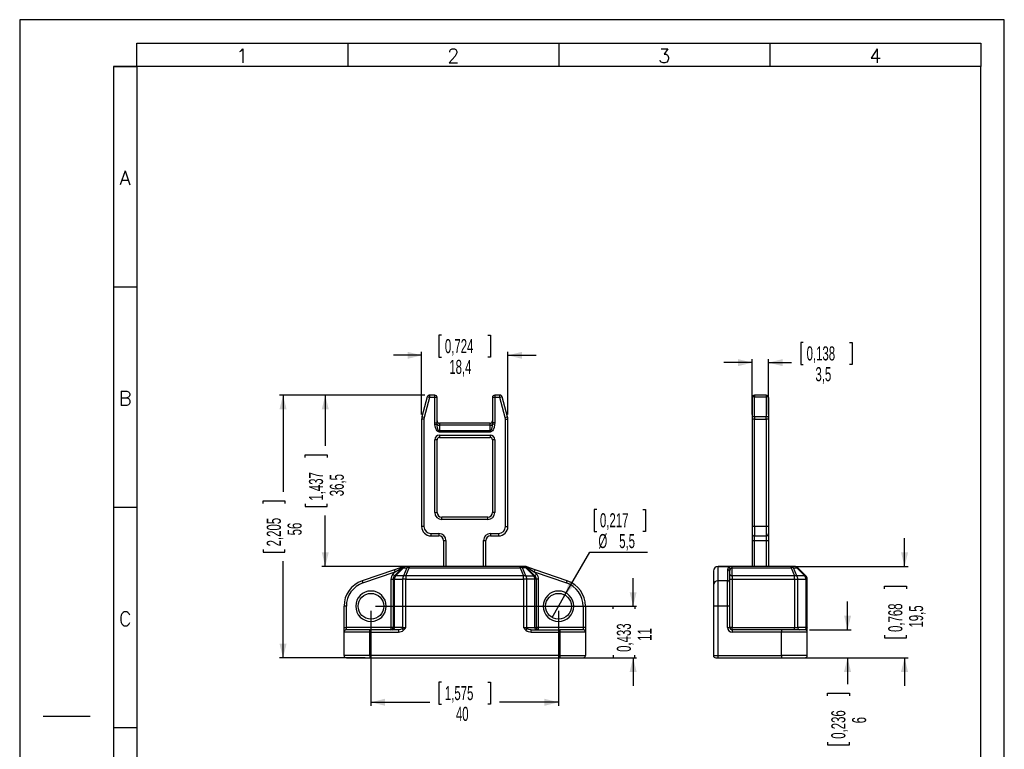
# Model space of a CAD drawing. Extents: x 0 to 210, y 0 to 297.
# Tile 2 of 2: x 0 to 210, y 141 to 297. Entities that reach past the tile are written whole.
import ezdxf

# ---------------------------------------------------------------- set-up
doc = ezdxf.new("R2010")
doc.units = 0
doc.layers.get('0').update_dxf_attribs({"linetype": 'CONTINUOUS'})
doc.styles.add('SLDTEXTSTYLE0', font='ROMANS')
doc.styles.add('SLDTEXTSTYLE1', font='TXT', dxfattribs={"width": 0.605})
doc.dimstyles.new('SLDDIMSTYLE0', dxfattribs={"dimtxt": 3, "dimasz": 3, "dimexe": 0, "dimexo": 0.0625, "dimgap": 0.75, "dimtad": 0, "dimrnd": 1e-09, "dimzin": 12, "dimtxsty": 'SLDTEXTSTYLE1', "dimsah": 1, "dimcen": 0.09, "dimazin": 3, "dimtfac": 1, "dimtdec": 3, "dimtofl": 0, "dimtmove": 0, "dimatfit": 3, "dimtolj": 1, "dimtzin": 12})
doc.dimstyles.new('SLDDIMSTYLE1', dxfattribs={"dimtxt": 3, "dimasz": 3, "dimexe": 0, "dimexo": 0.0625, "dimgap": 0.75, "dimtad": 0, "dimtih": 1, "dimtoh": 1, "dimrnd": 1e-09, "dimzin": 12, "dimtxsty": 'SLDTEXTSTYLE1', "dimblk1": 'NONE', "dimsah": 1, "dimcen": 0, "dimazin": 3, "dimtfac": 1, "dimtdec": 3, "dimtmove": 0, "dimatfit": 3, "dimtolj": 1, "dimtzin": 12})
doc.dimstyles.new('SLDDIMSTYLE2', dxfattribs={"dimtxt": 3, "dimasz": 3, "dimexe": 0, "dimexo": 0.0625, "dimgap": 0.75, "dimtad": 0, "dimrnd": 1e-09, "dimzin": 12, "dimtxsty": 'SLDTEXTSTYLE1', "dimsah": 1, "dimcen": 0.09, "dimazin": 3, "dimtfac": 1, "dimtdec": 3, "dimtmove": 0, "dimatfit": 3, "dimtolj": 1, "dimtzin": 12})

# ---------------------------------------------------------------- blocks, each defined once
blk = doc.blocks.new('_D')
at = {"color": 7, "linetype": 'CONTINUOUS'}
for p, q in [((86.4, 216.94), (55.42, 216.94)), ((56.17, 216.94), (56.17, 196.37)), ((51.9, 193.88), (51.9, 194.44)), ((51.9, 194.44), (56.57, 194.44)), ((56.57, 194.44), (56.57, 193.88)), ((51.9, 184.01), (51.9, 183.45)), ((51.9, 183.45), (56.57, 183.45)), ((56.57, 183.45), (56.57, 184.01)), ((56.17, 160.94), (56.17, 181.52)), ((73.67, 160.94), (55.42, 160.94))]:
    blk.add_line(p, q, dxfattribs=at)
for points in [[(56.17, 216.94), (55.42, 213.94), (56.92, 213.94)], [(56.17, 160.94), (56.92, 163.94), (55.42, 163.94)]]:
    blk.add_solid(points, dxfattribs=at)
at = {"color": 7, "linetype": 'CONTINUOUS', "char_height": 3, "attachment_point": 1, "rotation": 90, "style": 'SLDTEXTSTYLE1'}
for s, insert in [('2,205', (52.7, 184.71)), ('56', (57.13, 187.06))]:
    blk.add_mtext(s, dxfattribs=dict(at, insert=insert))
blk = doc.blocks.new('_D_1')
at = {"color": 7, "linetype": 'CONTINUOUS'}
for p, q in [((86.4, 216.94), (64.42, 216.94)), ((65.17, 216.94), (65.17, 206.12)), ((60.9, 203.63), (60.9, 204.19)), ((60.9, 204.19), (65.57, 204.19)), ((65.57, 204.19), (65.57, 203.63)), ((60.9, 193.76), (60.9, 193.2)), ((65.57, 193.2), (65.57, 193.76)), ((60.9, 193.2), (65.57, 193.2)), ((65.17, 180.44), (65.17, 191.27)), ((82.09, 180.44), (64.42, 180.44))]:
    blk.add_line(p, q, dxfattribs=at)
for points in [[(65.17, 216.94), (64.42, 213.94), (65.92, 213.94)], [(65.17, 180.44), (65.92, 183.44), (64.42, 183.44)]]:
    blk.add_solid(points, dxfattribs=at)
at = {"color": 7, "linetype": 'CONTINUOUS', "char_height": 3, "attachment_point": 1, "rotation": 90, "style": 'SLDTEXTSTYLE1'}
for s, insert in [('1,437', (61.7, 194.46)), ('36,5', (66.13, 195.4))]:
    blk.add_mtext(s, dxfattribs=dict(at, insert=insert))
blk = doc.blocks.new('_D_2')
at = {"color": 7, "linetype": 'CONTINUOUS'}
for p, q in [((123.06, 192.57), (122.5, 192.57)), ((122.5, 192.57), (122.5, 187.9)), ((132.93, 192.57), (133.49, 192.57)), ((133.49, 192.57), (133.49, 187.9)), ((122.5, 187.9), (123.06, 187.9)), ((133.49, 187.9), (132.93, 187.9)), ((116.29, 174.32), (121.57, 183.47)), ((121.57, 183.47), (133.91, 183.47)), ((113.54, 169.56), (116.29, 174.32))]:
    blk.add_line(p, q, dxfattribs=at)
blk.add_solid([(116.29, 174.32), (118.44, 176.55), (117.15, 177.3)], dxfattribs=at)
at = {"color": 7, "linetype": 'CONTINUOUS', "char_height": 3, "attachment_point": 1, "style": 'SLDTEXTSTYLE1'}
for s, insert in [('0,217', (123.76, 191.77)), ('%%c', (123.43, 187.34)), ('5,5', (127.86, 187.34))]:
    blk.add_mtext(s, dxfattribs=dict(at, insert=insert))
blk = doc.blocks.new('_NONE')
blk = doc.blocks.new('_D_3')
at = {"color": 7, "linetype": 'CONTINUOUS'}
for p, q in [((130.83, 171.94), (130.83, 177.94)), ((75.92, 171.94), (131.58, 171.94)), ((126.56, 171.38), (126.56, 171.94)), ((126.56, 171.94), (131.23, 171.94)), ((131.23, 171.94), (131.23, 171.38)), ((116.17, 160.94), (131.58, 160.94)), ((126.56, 161.51), (126.56, 160.95)), ((126.56, 160.95), (131.23, 160.95)), ((130.83, 160.94), (130.83, 154.94)), ((131.23, 160.95), (131.23, 161.51))]:
    blk.add_line(p, q, dxfattribs=at)
for points in [[(130.83, 171.94), (131.58, 174.94), (130.08, 174.94)], [(130.83, 160.94), (130.08, 157.94), (131.58, 157.94)]]:
    blk.add_solid(points, dxfattribs=at)
at = {"color": 7, "linetype": 'CONTINUOUS', "char_height": 3, "attachment_point": 1, "rotation": 90, "style": 'SLDTEXTSTYLE1'}
for s, insert in [('0,433', (127.36, 162.21)), ('11', (131.79, 164.56))]:
    blk.add_mtext(s, dxfattribs=dict(at, insert=insert))
blk = doc.blocks.new('_D_4')
at = {"color": 7, "linetype": 'CONTINUOUS'}
for p, q in [((74.92, 170.94), (74.92, 150.72)), ((114.92, 170.94), (114.92, 150.72)), ((89.99, 155.73), (89.42, 155.73)), ((89.42, 155.73), (89.42, 151.07)), ((99.85, 155.73), (100.42, 155.73)), ((100.42, 155.73), (100.42, 151.07)), ((74.92, 151.47), (87.5, 151.47)), ((114.92, 151.47), (102.34, 151.47)), ((89.42, 151.07), (89.99, 151.07)), ((100.42, 151.07), (99.85, 151.07))]:
    blk.add_line(p, q, dxfattribs=at)
for points in [[(74.92, 151.47), (77.92, 150.72), (77.92, 152.22)], [(114.92, 151.47), (111.92, 152.22), (111.92, 150.72)]]:
    blk.add_solid(points, dxfattribs=at)
at = {"color": 7, "linetype": 'CONTINUOUS', "char_height": 3, "attachment_point": 1, "style": 'SLDTEXTSTYLE1'}
for s, insert in [('1,575', (90.69, 154.93)), ('40', (93.04, 150.5))]:
    blk.add_mtext(s, dxfattribs=dict(at, insert=insert))
blk = doc.blocks.new('_D_5')
at = {"color": 7, "linetype": 'CONTINUOUS'}
for p, q in [((89.99, 229.71), (89.42, 229.71)), ((89.42, 229.71), (89.42, 225.04)), ((99.85, 229.71), (100.42, 229.71)), ((100.42, 229.71), (100.42, 225.04)), ((85.72, 225.44), (79.72, 225.44)), ((85.72, 212.83), (85.72, 226.19)), ((89.42, 225.04), (89.99, 225.04)), ((100.42, 225.04), (99.85, 225.04)), ((104.12, 212.83), (104.12, 226.19)), ((104.12, 225.44), (110.12, 225.44))]:
    blk.add_line(p, q, dxfattribs=at)
for points in [[(85.72, 225.44), (82.72, 226.19), (82.72, 224.69)], [(104.12, 225.44), (107.12, 224.69), (107.12, 226.19)]]:
    blk.add_solid(points, dxfattribs=at)
at = {"color": 7, "linetype": 'CONTINUOUS', "char_height": 3, "attachment_point": 1, "style": 'SLDTEXTSTYLE1'}
for s, insert in [('0,724', (90.69, 228.91)), ('18,4', (91.63, 224.48))]:
    blk.add_mtext(s, dxfattribs=dict(at, insert=insert))
blk = doc.blocks.new('_D_11')
at = {"color": 7, "linetype": 'CONTINUOUS'}
for p, q in [((188.72, 180.44), (188.72, 186.44)), ((165.54, 180.44), (189.47, 180.44)), ((184.45, 175.63), (184.45, 176.19)), ((184.45, 176.19), (189.12, 176.19)), ((189.12, 176.19), (189.12, 175.63)), ((184.45, 165.76), (184.45, 165.2)), ((184.45, 165.2), (189.12, 165.2)), ((189.12, 165.2), (189.12, 165.76)), ((163.46, 160.94), (189.47, 160.94)), ((188.72, 160.94), (188.72, 154.94))]:
    blk.add_line(p, q, dxfattribs=at)
for points in [[(188.72, 180.44), (189.47, 183.44), (187.97, 183.44)], [(188.72, 160.94), (187.97, 157.94), (189.47, 157.94)]]:
    blk.add_solid(points, dxfattribs=at)
at = {"color": 7, "linetype": 'CONTINUOUS', "char_height": 3, "attachment_point": 1, "rotation": 90, "style": 'SLDTEXTSTYLE1'}
for s, insert in [('0,768', (185.25, 166.46)), ('19,5', (189.68, 167.4))]:
    blk.add_mtext(s, dxfattribs=dict(at, insert=insert))
blk = doc.blocks.new('_D_12')
at = {"color": 7, "linetype": 'CONTINUOUS'}
for p, q in [((176.57, 166.94), (176.57, 172.94)), ((168.46, 166.94), (177.32, 166.94)), ((163.46, 160.94), (177.32, 160.94)), ((176.57, 160.94), (176.57, 155.35)), ((172.3, 152.86), (172.3, 153.42)), ((172.3, 153.42), (176.97, 153.42)), ((176.97, 153.42), (176.97, 152.86)), ((172.3, 142.99), (172.3, 142.42)), ((176.97, 142.42), (176.97, 142.99)), ((172.3, 142.42), (176.97, 142.42))]:
    blk.add_line(p, q, dxfattribs=at)
for points in [[(176.57, 166.94), (177.32, 169.94), (175.82, 169.94)], [(176.57, 160.94), (175.82, 157.94), (177.32, 157.94)]]:
    blk.add_solid(points, dxfattribs=at)
at = {"color": 7, "linetype": 'CONTINUOUS', "char_height": 3, "attachment_point": 1, "rotation": 90, "style": 'SLDTEXTSTYLE1'}
for s, insert in [('0,236', (173.1, 143.69)), ('6', (177.53, 146.98))]:
    blk.add_mtext(s, dxfattribs=dict(at, insert=insert))
blk = doc.blocks.new('_D_13')
at = {"color": 7, "linetype": 'CONTINUOUS'}
for p, q in [((167.13, 228.15), (166.57, 228.15)), ((166.57, 228.15), (166.57, 223.48)), ((177, 228.15), (177.56, 228.15)), ((177.56, 228.15), (177.56, 223.48)), ((156.21, 223.88), (150.21, 223.88)), ((156.21, 212.83), (156.21, 224.63)), ((159.71, 212.83), (159.71, 224.63)), ((159.71, 223.88), (164.64, 223.88)), ((166.57, 223.48), (167.13, 223.48)), ((177.56, 223.48), (177, 223.48))]:
    blk.add_line(p, q, dxfattribs=at)
for points in [[(156.21, 223.88), (153.21, 224.63), (153.21, 223.13)], [(159.71, 223.88), (162.71, 223.13), (162.71, 224.63)]]:
    blk.add_solid(points, dxfattribs=at)
at = {"color": 7, "linetype": 'CONTINUOUS', "char_height": 3, "attachment_point": 1, "style": 'SLDTEXTSTYLE1'}
for s, insert in [('0,138', (167.84, 227.35)), ('3,5', (169.72, 222.92))]:
    blk.add_mtext(s, dxfattribs=dict(at, insert=insert))

msp = doc.modelspace()

# ---------------------------------------------------------------- linework, layer by layer
at = {"color": 7, "linetype": 'CONTINUOUS'}
for p, q in [((0, 297), (0, 0)), ((210, 297), (0, 297)), ((210, 0), (210, 297)), ((25, 292), (205, 292)), ((25, 287), (25, 292)), ((70, 292), (70, 287)), ((115, 292), (115, 287)), ((160, 292), (160, 287)), ((205, 292), (205, 287)), ((25, 287), (20, 287)), ((20, 287), (20, 5)), ((20, 287), (25, 287)), ((25, 287), (25, 5)), ((205, 287), (25, 287)), ((205, 5), (205, 287)), ((25, 240), (20, 240)), ((86.92, 216.572), (85.788, 212.345)), ((87.403, 216.442), (86.271, 212.216)), ((87.403, 216.442), (86.92, 216.572)), ((88.52, 216.942), (87.403, 216.942)), ((87.403, 216.942), (87.403, 216.442)), ((88.52, 216.442), (87.403, 216.442)), ((88.52, 216.442), (88.52, 216.942)), ((88.52, 211.017), (88.52, 216.442)), ((89.02, 216.442), (88.52, 216.442)), ((89.02, 211.017), (89.02, 216.442)), ((100.82, 216.442), (100.82, 211.017)), ((101.32, 216.442), (100.82, 216.442)), ((102.436, 216.942), (101.32, 216.942)), ((101.32, 216.942), (101.32, 216.442)), ((101.32, 216.442), (101.32, 211.017)), ((102.436, 216.442), (101.32, 216.442)), ((102.436, 216.442), (102.436, 216.942)), ((102.919, 216.572), (102.436, 216.442)), ((103.569, 212.216), (102.436, 216.442)), ((104.051, 212.345), (102.919, 216.572)), ((156.21, 216.442), (156.21, 212.216)), ((156.71, 216.942), (156.71, 216.572)), ((159.21, 216.942), (156.71, 216.942)), ((156.71, 216.572), (159.21, 216.572)), ((156.71, 212.345), (156.71, 216.572)), ((159.21, 216.942), (159.21, 216.572)), ((159.21, 216.572), (159.21, 212.345)), ((159.71, 216.442), (159.71, 212.216)), ((86.271, 212.216), (85.788, 212.345)), ((86.271, 212.216), (86.22, 211.827)), ((103.569, 212.216), (104.051, 212.345)), ((103.62, 211.827), (103.569, 212.216)), ((156.21, 212.216), (156.21, 211.827)), ((156.71, 212.345), (156.71, 211.827)), ((159.21, 212.345), (156.71, 212.345)), ((159.21, 211.827), (159.21, 212.345)), ((159.71, 212.216), (159.71, 211.827)), ((85.72, 211.827), (85.72, 188.942)), ((86.22, 211.827), (85.72, 211.827)), ((86.22, 211.827), (86.22, 188.942)), ((88.538, 210.698), (88.52, 211.017)), ((88.52, 211.017), (89.02, 211.017)), ((88.538, 210.698), (89.029, 210.745)), ((89.029, 210.745), (89.02, 211.017)), ((89.52, 210.942), (89.52, 210.542)), ((100.32, 210.942), (89.52, 210.942)), ((89.52, 210.542), (89.52, 209.326)), ((100.32, 210.542), (89.52, 210.542)), ((100.32, 210.542), (100.32, 210.942)), ((100.32, 209.326), (100.32, 210.542)), ((100.82, 211.017), (100.811, 210.745)), ((101.302, 210.698), (100.811, 210.745)), ((101.32, 211.017), (100.82, 211.017)), ((101.32, 211.017), (101.302, 210.698)), ((103.62, 188.942), (103.62, 211.827)), ((103.62, 211.827), (104.12, 211.827)), ((104.12, 188.942), (104.12, 211.827)), ((156.71, 211.827), (156.21, 211.827)), ((156.21, 211.827), (156.21, 188.942)), ((156.71, 188.942), (156.71, 211.827)), ((156.71, 211.827), (159.21, 211.827)), ((159.71, 211.827), (159.21, 211.827)), ((159.21, 211.827), (159.21, 188.942)), ((159.71, 211.827), (159.71, 188.942)), ((100.32, 209.326), (89.52, 209.326)), ((89.52, 209.076), (89.52, 209.326)), ((100.32, 209.076), (89.52, 209.076)), ((89.52, 208.442), (100.32, 208.442)), ((89.52, 208.442), (89.52, 207.942)), ((89.52, 207.942), (100.32, 207.942)), ((100.32, 209.076), (100.32, 209.326)), ((100.32, 208.442), (100.32, 207.942)), ((88.52, 191.942), (88.52, 207.442)), ((89.02, 207.442), (88.52, 207.442)), ((89.02, 191.942), (89.02, 207.442)), ((100.82, 207.442), (100.82, 191.942)), ((101.32, 207.442), (100.82, 207.442)), ((101.32, 207.442), (101.32, 191.942)), ((25, 193), (20, 193)), ((88.52, 191.942), (89.02, 191.942)), ((101.32, 191.942), (100.82, 191.942)), ((99.82, 190.942), (90.02, 190.942)), ((90.02, 190.442), (90.02, 190.942)), ((99.82, 190.442), (90.02, 190.442)), ((99.82, 190.442), (99.82, 190.942)), ((86.22, 188.942), (85.72, 188.942)), ((87.72, 187.442), (89.42, 187.442)), ((87.72, 187.442), (87.72, 186.942)), ((87.72, 186.942), (89.42, 186.942)), ((89.42, 187.442), (89.42, 186.942)), ((100.42, 187.442), (102.12, 187.442)), ((100.42, 187.442), (100.42, 186.942)), ((100.42, 186.942), (102.12, 186.942)), ((102.12, 187.442), (102.12, 186.942)), ((103.62, 188.942), (104.12, 188.942)), ((156.21, 188.942), (156.21, 187.442)), ((156.71, 188.942), (156.21, 188.942)), ((156.21, 187.442), (156.21, 185.942)), ((156.71, 188.942), (156.71, 186.942)), ((159.21, 188.942), (156.71, 188.942)), ((156.71, 186.942), (159.21, 186.942)), ((156.71, 185.942), (156.71, 186.942)), ((159.21, 188.942), (159.21, 186.942)), ((159.71, 188.942), (159.21, 188.942)), ((159.21, 186.942), (159.21, 185.942)), ((159.71, 188.942), (159.71, 187.442)), ((159.71, 187.442), (159.71, 185.942)), ((90.42, 185.942), (90.42, 180.442)), ((90.42, 185.942), (90.92, 185.942)), ((98.92, 185.942), (99.42, 185.942)), ((99.42, 180.442), (99.42, 185.942)), ((156.21, 185.942), (156.21, 180.442)), ((156.21, 185.942), (156.71, 185.942)), ((156.71, 185.942), (159.21, 185.942)), ((159.21, 185.942), (159.71, 185.942)), ((159.71, 185.942), (159.71, 180.442)), ((79.925, 179.741), (73.052, 177.381)), ((73.215, 176.908), (80.088, 179.268)), ((79.609, 178.789), (80.088, 179.268)), ((79.609, 178.789), (79.963, 178.435)), ((81.7, 180.35), (79.925, 179.741)), ((80.088, 179.268), (79.925, 179.741)), ((81.677, 180.149), (79.963, 178.435)), ((80.088, 179.268), (80.903, 179.763)), ((80.17, 178.435), (81.884, 180.149)), ((81.663, 180.143), (81.749, 180.215)), ((81.812, 180.388), (81.7, 180.35)), ((82.137, 180.442), (81.812, 180.388)), ((82.594, 180.149), (81.884, 178.435)), ((81.884, 180.149), (82.594, 180.149)), ((82.384, 180.442), (82.137, 180.442)), ((83.094, 180.442), (82.384, 180.442)), ((82.384, 178.435), (83.094, 180.149)), ((83.094, 180.442), (83.094, 180.149)), ((106.745, 180.442), (83.094, 180.442)), ((83.094, 180.149), (106.745, 180.149)), ((106.745, 180.149), (106.745, 180.442)), ((107.455, 180.442), (106.745, 180.442)), ((106.745, 180.149), (107.455, 178.435)), ((107.955, 178.435), (107.245, 180.149)), ((107.955, 180.149), (107.245, 180.149)), ((107.703, 180.442), (107.455, 180.442)), ((108.027, 180.388), (107.703, 180.442)), ((107.955, 180.149), (109.67, 178.435)), ((108.139, 180.35), (108.027, 180.388)), ((108.091, 180.215), (108.176, 180.143)), ((109.914, 179.741), (108.139, 180.35)), ((108.163, 180.149), (109.877, 178.435)), ((108.936, 179.763), (109.751, 179.268)), ((109.751, 179.268), (109.914, 179.741)), ((110.23, 178.789), (109.751, 179.268)), ((109.751, 179.268), (116.624, 176.908)), ((110.23, 178.789), (109.877, 178.435)), ((116.787, 177.381), (109.914, 179.741)), ((147.96, 179.442), (147.96, 176.435)), ((151.257, 180.442), (148.96, 180.442)), ((148.96, 180.442), (148.96, 180.388)), ((148.96, 180.388), (151.373, 180.388)), ((148.96, 177.381), (148.96, 180.388)), ((150.96, 179.741), (150.96, 177.381)), ((151.257, 180.442), (151.373, 180.388)), ((151.96, 180.442), (151.257, 180.442)), ((151.373, 180.388), (151.394, 180.35)), ((151.46, 179.268), (151.514, 179.763)), ((151.46, 176.908), (151.46, 179.268)), ((151.96, 180.149), (151.96, 180.442)), ((164.536, 180.442), (151.96, 180.442)), ((151.96, 178.435), (151.96, 180.149)), ((151.96, 180.149), (164.536, 180.149)), ((164.536, 180.149), (164.536, 180.442)), ((165.246, 180.442), (164.536, 180.442)), ((164.536, 180.149), (165.246, 178.435)), ((165.746, 178.435), (165.036, 180.149)), ((165.036, 180.149), (165.746, 180.149)), ((165.746, 180.149), (167.46, 178.435)), ((167.667, 178.435), (165.953, 180.149)), ((73.052, 177.381), (73.215, 176.908)), ((79.17, 177.728), (79.67, 177.728)), ((79.17, 177.728), (79.17, 167.442)), ((79.67, 177.728), (79.963, 177.728)), ((79.67, 177.728), (79.67, 167.442)), ((79.963, 177.728), (81.677, 177.728)), ((79.963, 167.442), (79.963, 177.728)), ((81.884, 178.435), (80.17, 178.435)), ((82.384, 177.728), (81.677, 177.728)), ((81.677, 177.728), (81.677, 167.442)), ((107.455, 178.435), (82.384, 178.435)), ((82.384, 178.435), (82.384, 177.728)), ((82.384, 177.728), (107.455, 177.728)), ((82.384, 167.442), (82.384, 177.728)), ((107.455, 177.728), (107.455, 178.435)), ((107.455, 177.728), (107.455, 167.442)), ((108.163, 177.728), (107.455, 177.728)), ((107.955, 178.435), (109.67, 178.435)), ((108.163, 167.442), (108.163, 177.728)), ((109.877, 177.728), (108.163, 177.728)), ((109.877, 167.442), (109.877, 177.728)), ((110.17, 177.728), (109.877, 177.728)), ((110.17, 177.728), (110.17, 167.442)), ((110.67, 177.728), (110.17, 177.728)), ((110.67, 167.442), (110.67, 177.728)), ((116.624, 176.908), (116.787, 177.381)), ((147.96, 176.435), (147.96, 171.942)), ((148.96, 171.942), (148.96, 177.381)), ((150.96, 177.381), (148.96, 177.381)), ((150.96, 171.942), (150.96, 177.381)), ((151.46, 177.728), (151.96, 177.728)), ((151.46, 171.942), (151.46, 176.908)), ((151.96, 178.435), (151.96, 177.728)), ((165.246, 178.435), (151.96, 178.435)), ((151.96, 177.728), (151.96, 167.442)), ((151.96, 177.728), (165.246, 177.728)), ((165.246, 177.728), (165.246, 178.435)), ((165.246, 177.728), (165.246, 167.442)), ((165.246, 177.728), (165.953, 177.728)), ((167.46, 178.435), (165.746, 178.435)), ((165.953, 167.442), (165.953, 177.728)), ((165.953, 177.728), (167.667, 177.728)), ((167.667, 177.728), (167.667, 167.442)), ((167.96, 177.728), (167.667, 177.728)), ((167.96, 167.442), (167.96, 177.728)), ((69.17, 167.442), (69.17, 171.942)), ((69.67, 171.942), (69.17, 171.942)), ((69.67, 167.442), (69.67, 171.942)), ((120.17, 171.942), (120.17, 167.442)), ((120.17, 171.942), (120.67, 171.942)), ((120.67, 171.942), (120.67, 167.442)), ((148.96, 171.942), (147.96, 171.942)), ((147.96, 171.942), (147.96, 161.442)), ((150.96, 171.942), (148.96, 171.942)), ((148.96, 161.442), (148.96, 171.942)), ((150.96, 167.442), (150.96, 171.942)), ((151.46, 171.942), (150.96, 171.942)), ((151.46, 167.442), (151.46, 171.942)), ((69.17, 166.442), (69.17, 167.442)), ((69.17, 167.442), (69.67, 167.442)), ((74.67, 166.442), (69.17, 166.442)), ((69.17, 161.442), (69.17, 166.442)), ((69.67, 166.942), (69.67, 167.442)), ((79.17, 167.442), (69.67, 167.442)), ((74.67, 166.942), (69.67, 166.942)), ((80.763, 166.942), (74.67, 166.942)), ((74.67, 166.442), (74.67, 166.942)), ((74.67, 166.442), (80.763, 166.442)), ((74.67, 161.442), (74.67, 166.442)), ((79.17, 167.442), (79.17, 166.942)), ((79.67, 167.442), (79.17, 167.442)), ((79.67, 167.442), (79.963, 167.442)), ((81.677, 167.442), (79.963, 167.442)), ((80.763, 166.942), (80.763, 166.442)), ((81.604, 167.138), (81.884, 166.833)), ((81.677, 167.442), (82.384, 167.442)), ((107.455, 167.442), (108.163, 167.442)), ((108.236, 167.138), (107.955, 166.833)), ((108.163, 167.442), (109.877, 167.442)), ((109.077, 166.942), (115.17, 166.942)), ((109.077, 166.442), (109.077, 166.942)), ((109.077, 166.442), (115.17, 166.442)), ((109.877, 167.442), (110.17, 167.442)), ((110.67, 167.442), (110.17, 167.442)), ((120.17, 167.442), (110.67, 167.442)), ((110.67, 166.942), (110.67, 167.442)), ((115.17, 166.942), (115.17, 166.442)), ((120.17, 166.942), (115.17, 166.942)), ((115.17, 166.442), (115.17, 161.442)), ((120.67, 166.442), (115.17, 166.442)), ((120.17, 167.442), (120.17, 166.942)), ((120.67, 167.442), (120.17, 167.442)), ((120.67, 167.442), (120.67, 166.442)), ((120.67, 166.442), (120.67, 161.442)), ((150.96, 167.442), (151.46, 167.442)), ((151.96, 167.442), (151.46, 167.442)), ((151.96, 167.442), (165.246, 167.442)), ((151.96, 166.942), (151.96, 167.442)), ((162.46, 166.942), (151.96, 166.942)), ((151.96, 166.942), (151.96, 166.442)), ((162.46, 166.442), (151.96, 166.442)), ((162.46, 166.942), (162.46, 166.442)), ((167.46, 166.942), (162.46, 166.942)), ((162.46, 161.442), (162.46, 166.442)), ((167.96, 166.442), (162.46, 166.442)), ((165.246, 166.942), (165.246, 167.442)), ((165.246, 167.442), (165.953, 167.442)), ((167.667, 167.442), (165.953, 167.442)), ((167.667, 167.442), (167.96, 167.442)), ((167.96, 166.833), (167.96, 167.442)), ((167.96, 166.442), (167.96, 166.833)), ((167.96, 161.442), (167.96, 166.442)), ((74.67, 161.442), (69.17, 161.442)), ((69.67, 160.942), (74.67, 160.942)), ((115.17, 161.442), (74.67, 161.442)), ((74.67, 161.442), (74.67, 160.942)), ((74.67, 160.942), (115.17, 160.942)), ((115.17, 161.442), (120.67, 161.442)), ((115.17, 161.442), (115.17, 160.942)), ((115.17, 160.942), (120.17, 160.942)), ((147.96, 161.442), (148.96, 161.442)), ((148.46, 160.942), (148.96, 160.942)), ((148.96, 161.442), (162.46, 161.442)), ((148.96, 160.942), (148.96, 161.442)), ((148.96, 160.942), (162.46, 160.942)), ((167.96, 161.442), (162.46, 161.442)), ((162.46, 161.442), (162.46, 160.942)), ((162.46, 160.942), (167.46, 160.942)), ((5, 148.5), (15, 148.5)), ((25, 146), (20, 146))]:
    msp.add_line(p, q, dxfattribs=at)
at = {"color": 8, "linetype": 'CONTINUOUS'}
for p, q in [((90.92, 185.942), (90.92, 180.442)), ((98.92, 180.442), (98.92, 185.942)), ((156.71, 180.442), (156.71, 185.942)), ((159.21, 185.942), (159.21, 180.442))]:
    msp.add_line(p, q, dxfattribs=at)
at = {"color": 7, "linetype": 'CONTINUOUS', "flags": 128}
for points in [[(89.52, 209.076), (89.353, 209.104), (89.191, 209.187), (89.03, 209.333), (88.883, 209.534), (88.654, 210.074), (88.538, 210.698)], [(89.52, 209.326), (89.478, 209.333), (89.436, 209.351), (89.354, 209.426), (89.275, 209.552), (89.201, 209.727), (89.121, 210.019), (89.064, 210.356), (89.029, 210.745)], [(100.811, 210.745), (100.775, 210.356), (100.718, 210.019), (100.638, 209.727), (100.565, 209.552), (100.485, 209.426), (100.403, 209.351), (100.361, 209.333), (100.32, 209.326)], [(101.302, 210.698), (101.185, 210.074), (100.956, 209.534), (100.81, 209.333), (100.648, 209.187), (100.486, 209.104), (100.32, 209.076)], [(108.936, 179.763), (108.577, 180.112), (108.139, 180.35)], [(81.604, 167.138), (81.231, 166.994), (80.763, 166.942)], [(82.384, 167.442), (81.978, 167.295), (81.604, 167.138)], [(108.236, 167.138), (107.861, 167.295), (107.455, 167.442)], [(109.077, 166.942), (108.608, 166.994), (108.236, 167.138)], [(167.96, 167.442), (167.898, 167.295), (167.74, 167.138)]]:
    msp.add_lwpolyline(points, dxfattribs=at)
at = {"color": 8, "linetype": 'CONTINUOUS', "flags": 128}
for points in [[(80.903, 179.763), (81.235, 179.928), (81.468, 180.045), (81.559, 180.091), (81.625, 180.123), (81.663, 180.143)], [(167.74, 167.138), (167.616, 166.994), (167.5, 166.956)]]:
    msp.add_lwpolyline(points, dxfattribs=at)
at = {"color": 7, "linetype": 'CONTINUOUS'}
for centre in [(74.92, 171.942), (114.92, 171.942)]:
    msp.add_circle(centre, 2.75, dxfattribs=at)
for centre, radius, start, end in [((87.403, 216.442), 0.5, 90, 165), ((88.52, 216.442), 0.5, 0, 90), ((101.32, 216.442), 0.5, 90, 180), ((102.436, 216.442), 0.5, 15, 90), ((156.71, 216.442), 0.5, 90, 180), ((156.593, 215.992), 0.592, 78.63095, 130.39069), ((159.21, 216.442), 0.5, 0, 90), ((159.327, 215.992), 0.592, 49.60931, 101.36905), ((87.72, 211.827), 2, 165, 180), ((102.12, 211.827), 2, 0, 15), ((156.593, 211.765), 0.592, 78.63095, 130.39069), ((159.327, 211.765), 0.592, 49.60931, 101.36905), ((89.52, 211.442), 0.5, 180, 270), ((89.449, 211.068), 0.53, 217.51469, 277.62296), ((100.32, 211.442), 0.5, 270, 0), ((100.39, 211.068), 0.53, 262.37704, 322.48531), ((89.52, 207.442), 1, 90, 180), ((89.52, 207.442), 0.5, 90, 180), ((100.32, 207.442), 1, 360, 90), ((100.32, 207.442), 0.5, 0, 90), ((90.02, 191.942), 1.5, 180, 270), ((90.02, 191.942), 1, 180, 270), ((99.82, 191.942), 1.5, 270, 0), ((99.82, 191.942), 1, 270, 0), ((87.72, 188.942), 2, 180, 270), ((87.72, 188.942), 1.5, 180, 270), ((89.42, 185.942), 1.5, 360, 90), ((89.42, 185.942), 1, 0, 90), ((100.42, 185.942), 1.5, 90, 180), ((100.42, 185.942), 1, 90, 180), ((102.12, 188.942), 1.5, 270, 0), ((102.12, 188.942), 2, 270, 0), ((156.71, 187.442), 0.5, 180, 270), ((159.21, 187.442), 0.5, 270, 0), ((80.667, 177.729), 1.497, 134.95171, 180.04829), ((82.311, 178.686), 1.772, 110.14991, 142.60255), ((82.384, 179.442), 1, 90, 135), ((81.78, 179.974), 0.204, 59.43168, 120.56832), ((82.414, 179.817), 0.626, 92.7971, 147.92528), ((83.124, 179.817), 0.626, 92.7971, 147.92528), ((82.844, 179.026), 1.151, 77.45967, 102.54033), ((106.715, 179.817), 0.626, 32.07472, 87.2029), ((106.995, 179.026), 1.151, 77.45967, 102.54033), ((107.425, 179.817), 0.626, 32.07472, 87.2029), ((107.455, 179.442), 1, 45, 90), ((108.059, 179.974), 0.204, 59.43168, 120.56832), ((109.173, 177.729), 1.497, 359.95171, 45.04829), ((148.96, 179.442), 1, 90, 180), ((148.934, 179.414), 0.974, 88.44908, 178.36019), ((151.669, 179.695), 0.711, 112.81155, 176.31688), ((150.973, 179.254), 0.487, 1.63981, 91.55092), ((147.616, 179.268), 3.93, 7.22463, 15.97448), ((151.897, 178.877), 0.446, 191.42175, 278.04947), ((151.987, 179.668), 0.482, 93.22561, 168.67746), ((164.505, 179.817), 0.626, 32.07472, 87.2029), ((164.786, 179.026), 1.151, 77.45967, 102.54033), ((165.215, 179.817), 0.626, 32.07472, 87.2029), ((165.246, 179.442), 1, 45, 90), ((165.849, 179.974), 0.204, 59.43168, 120.56832), ((74.92, 171.942), 5.75, 108.94928, 180), ((74.919, 171.943), 5.249, 108.94401, 180.00528), ((80.67, 177.728), 1, 135, 180), ((81.199, 177.75), 1.237, 146.34939, 181.00071), ((80.066, 178.26), 0.204, 59.43168, 120.56832), ((82.914, 177.75), 1.237, 146.34939, 181.00071), ((82.134, 177.311), 1.151, 77.45967, 102.54033), ((107.705, 177.311), 1.151, 77.45967, 102.54033), ((106.926, 177.75), 1.237, 358.99929, 33.65061), ((109.773, 178.26), 0.204, 59.43168, 120.56832), ((108.64, 177.75), 1.237, 358.99929, 33.65061), ((109.17, 177.728), 1, 0, 45), ((114.92, 171.943), 5.249, 359.99472, 71.05599), ((114.92, 171.942), 5.75, 0, 71.05072), ((148.934, 176.407), 0.974, 88.44908, 178.36019), ((150.973, 176.894), 0.487, 1.63981, 91.55092), ((165.496, 177.311), 1.151, 77.45967, 102.54033), ((164.716, 177.75), 1.237, 358.99929, 33.65061), ((167.564, 178.26), 0.204, 59.43168, 120.56832), ((166.43, 177.75), 1.237, 358.99929, 33.65061), ((166.96, 177.728), 1, 0, 45), ((74.92, 171.942), 3.25, 0, 180), ((114.92, 171.942), 3.25, 0, 180), ((74.92, 171.942), 3.25, 180, 0), ((114.92, 171.942), 3.25, 180, 0), ((69.67, 166.442), 0.5, 90, 180), ((79.17, 167.442), 0.5, 270, 0), ((79.521, 167.38), 0.446, 281.42175, 8.04947), ((80.824, 168.07), 1.629, 267.83343, 310.58064), ((81.033, 167.436), 0.644, 332.39643, 0.57653), ((79.252, 169.502), 3.748, 314.59435, 326.66569), ((110.59, 169.504), 3.752, 213.34007, 225.39989), ((109.028, 168.108), 1.667, 229.92562, 271.66031), ((108.806, 167.436), 0.644, 179.42347, 207.60357), ((110.319, 167.38), 0.446, 171.95053, 258.57825), ((110.67, 167.442), 0.5, 180, 270), ((120.17, 166.442), 0.5, 0, 90), ((151.96, 167.442), 1, 180, 270), ((151.96, 167.442), 0.5, 180, 270), ((166.395, 167.38), 0.446, 171.95053, 258.57825), ((167.46, 166.442), 0.5, 0, 90), ((168.311, 167.436), 0.644, 179.42347, 207.60357), ((167.605, 166.809), 0.356, 3.92678, 67.65458), ((69.67, 161.442), 0.5, 180, 270), ((120.17, 161.442), 0.5, 270, 0), ((148.46, 161.442), 0.5, 180, 270), ((167.46, 161.442), 0.5, 270, 0)]:
    msp.add_arc(centre, radius, start, end, dxfattribs=at)
at = {"color": 8, "linetype": 'CONTINUOUS'}
msp.add_arc((20.269, 3.343), 197.448, 63.31628, 63.56292, dxfattribs=at)

# ---------------------------------------------------------------- texts
at = {"color": 7, "linetype": 'CONTINUOUS', "char_height": 3, "attachment_point": 2, "style": 'SLDTEXTSTYLE0'}
for s, insert in [('1', (47.477, 290.776)), ('2', (92.477, 290.776)), ('3', (137.477, 290.776)), ('4', (182.477, 290.776)), ('A', (22.482, 264.776)), ('B', (22.501, 217.776)), ('C', (22.501, 170.776))]:
    msp.add_mtext(s, dxfattribs=dict(at, insert=insert))

# ---------------------------------------------------------------- dimensions: what is measured, and where the dimension line sits
at = {"color": 7, "linetype": 'CONTINUOUS'}
for base, p1, p2, dimstyle, picture, middle in [((104.12, 225.442), (85.72, 211.827), (104.12, 211.827), 'SLDDIMSTYLE2', '_D_5', (94.92, 225.442)), ((159.71, 223.879), (156.21, 211.827), (159.71, 211.827), 'SLDDIMSTYLE2', '_D_13', (172.065, 223.879)), ((114.92, 151.465), (74.92, 171.942), (114.92, 171.942), 'SLDDIMSTYLE0', '_D_4', (94.92, 151.465))]:
    dim = msp.add_linear_dim(base=base, p1=p1, p2=p2, dimstyle=dimstyle, dxfattribs=at)
    dim.commit()
    dim.dimension.update_dxf_attribs({"geometry": picture, "text_midpoint": middle, "dimtype": 160})
for base, p1, p2, dimstyle, picture, middle in [((56.168, 160.942), (87.403, 216.942), (74.67, 160.942), 'SLDDIMSTYLE0', '_D', (56.168, 188.942)), ((65.168, 216.942), (83.094, 180.442), (87.403, 216.942), 'SLDDIMSTYLE0', '_D_1', (65.168, 198.692)), ((188.717, 180.442), (162.46, 160.942), (164.536, 180.442), 'SLDDIMSTYLE2', '_D_11', (188.717, 170.692)), ((130.828, 160.942), (74.92, 171.942), (115.17, 160.942), 'SLDDIMSTYLE2', '_D_3', (130.828, 166.442)), ((176.565, 166.942), (162.46, 160.942), (167.46, 166.942), 'SLDDIMSTYLE2', '_D_12', (176.565, 147.921))]:
    dim = msp.add_linear_dim(base=base, p1=p1, p2=p2, angle=90, dimstyle=dimstyle, dxfattribs=at)
    dim.commit()
    dim.dimension.update_dxf_attribs({"geometry": picture, "text_midpoint": middle, "dimtype": 160})
dim = msp.add_diameter_dim_2p(p1=(113.545, 169.561), p2=(116.295, 174.324), dimstyle='SLDDIMSTYLE1', dxfattribs=at)
dim.commit()
dim.dimension.update_dxf_attribs({"geometry": '_D_2', "text_midpoint": (127.994, 188.299), "dimtype": 163})

doc.saveas('drawing.dxf')
